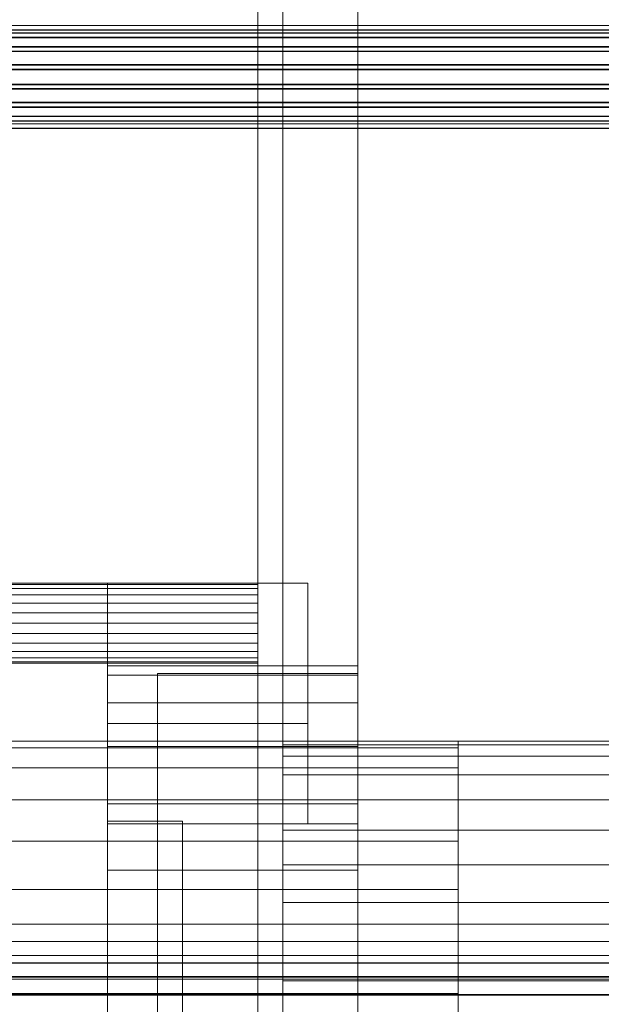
# Model space of a CAD drawing. Header units: millimetres. Extents: x -2233 to 65662, y -50530 to 6847.
# Tile 202 of 256: x 1272 to 1389, y -34366 to -34170. Entities that reach past the tile are written whole.
import ezdxf

# ---------------------------------------------------------------- set-up
doc = ezdxf.new("R2010")
doc.units = ezdxf.units.MM
for name, color, linetype, lineweight in [('COTAS_O', 1, 'Continuous', 0), ('frontal_C03', 7, 'Continuous', 0), ('frontal_secador', 7, 'Continuous', 0), ('frontal_tolva', 7, 'Continuous', 0)]:
    doc.layers.add(name, color=color, linetype=linetype, lineweight=lineweight)
doc.dimstyles.new('R19_100', dxfattribs={"dimtxt": 250, "dimasz": 150, "dimexe": 150, "dimexo": 80, "dimgap": 100, "dimtad": 1, "dimtih": 1, "dimtoh": 1, "dimdsep": 46, "dimcen": 0.09, "dimadec": 0, "dimazin": 0, "dimtfac": 1, "dimtdec": 4, "dimtofl": 0, "dimtmove": 0, "dimatfit": 3, "dimfxl": 1, "dimtolj": 1, "dimtzin": 0, "dimarcsym": 0})

# ---------------------------------------------------------------- blocks, each defined once
blk = doc.blocks.new('DIM_R32_39')
at = {"layer": 'COTAS_O'}
for p, q in [((-1725, -33700), (-1575, -33655)), ((1725, -33700), (1575, -33655)), ((-1725, -34400), (-1725, -33700)), ((-1725, -33700), (1725, -33700)), ((-1725, -33700), (-1575, -33745)), ((1725, -33700), (1575, -33745)), ((1725, -34400), (1725, -33700))]:
    blk.add_line(p, q, dxfattribs=at)
blk.add_text('3450 O', height=250, dxfattribs=at).set_placement((0, -33600))

msp = doc.modelspace()

# ---------------------------------------------------------------- linework, layer by layer
at = {"layer": 'frontal_C03'}
for p, q in [((1496, -34170.757), (-1496, -34170.757)), ((1496, -34170.784), (-1496, -34170.784)), ((1496, -34171.676), (-1496, -34171.676)), ((1496, -34171.703), (-1496, -34171.703)), ((1496, -34172.225), (-1496, -34172.225)), ((1496, -34172.302), (-1496, -34172.302)), ((1496, -34173.144), (-1496, -34173.144)), ((1496, -34173.22), (-1496, -34173.22)), ((1496, -34174.965), (-1496, -34174.965)), ((1496, -34175.08), (-1496, -34175.08)), ((1496, -34175.884), (-1496, -34175.884)), ((1496, -34175.998), (-1496, -34175.998)), ((1496, -34178.56), (-1496, -34178.56)), ((-1496, -34178.695), (1496, -34178.695)), ((1496, -34179.478), (-1496, -34179.478)), ((-1496, -34179.613), (1496, -34179.613)), ((1496, -34182.461), (-1496, -34182.461)), ((1496, -34182.596), (-1496, -34182.596)), ((1496, -34183.38), (-1496, -34183.38)), ((1496, -34183.515), (-1496, -34183.515)), ((1496, -34186.076), (-1496, -34186.076)), ((1496, -34186.191), (-1496, -34186.191)), ((1496, -34186.995), (-1496, -34186.995)), ((1496, -34187.109), (-1496, -34187.109)), ((1496, -34188.854), (-1496, -34188.854)), ((1496, -34188.931), (-1496, -34188.931)), ((1496, -34189.773), (-1496, -34189.773)), ((1496, -34189.849), (-1496, -34189.849)), ((1496, -34190.372), (-1496, -34190.372)), ((1496, -34190.399), (-1496, -34190.399)), ((1496, -34191.291), (-1496, -34191.291)), ((1496, -34191.318), (-1496, -34191.318)), ((1496, -34356.248), (-1496, -34356.248)), ((1496, -34356.275), (-1496, -34356.275)), ((1496, -34357.716), (-1496, -34357.716)), ((1496, -34357.792), (-1496, -34357.792)), ((1496, -34360.456), (-1496, -34360.456)), ((1496, -34360.57), (-1496, -34360.57)), ((1496, -34364.05), (-1496, -34364.05)), ((-1496, -34364.185), (1496, -34364.185))]:
    msp.add_line(p, q, dxfattribs=at)
at = {"layer": 'frontal_secador'}
for p, q in [((1340, -36000), (1340, -33000)), ((1320, -35980), (1320, -33075)), ((1325, -36000), (1325, -33075)), ((1325, -34600), (1325, -33075)), ((1325, -35980), (1325, -33075)), ((1320, -34282), (-1320, -34282)), ((1320, -34282.273), (-1320, -34282.273)), ((1290, -34282), (1330, -34282)), ((1290, -34310), (1290, -34282)), ((1320, -34282.273), (1320, -34282)), ((1320, -34283.072), (1320, -34282.273)), ((1330, -34310), (1330, -34282)), ((1320, -34283.072), (-1320, -34283.072)), ((1320, -34284.343), (-1320, -34284.343)), ((1320, -34284.343), (1320, -34283.072)), ((1320, -34286), (1320, -34284.343)), ((1320, -34286), (-1320, -34286)), ((1320, -34287.929), (1320, -34286)), ((1320, -34287.929), (-1320, -34287.929)), ((1320, -34290), (1320, -34287.929)), ((-1320, -34290), (1320, -34290)), ((1320, -34292.071), (1320, -34290)), ((1320, -34292.071), (-1320, -34292.071)), ((1320, -34292.071), (1320, -34294)), ((1320, -34294), (-1320, -34294)), ((1320, -34294), (1320, -34295.657)), ((1320, -34295.657), (-1320, -34295.657)), ((1320, -34295.657), (1320, -34296.928)), ((1320, -34296.928), (-1320, -34296.928)), ((1320, -34297.727), (-1320, -34297.727)), ((1320, -34298), (-1320, -34298)), ((1290, -34300.374), (1290, -34298.5)), ((1340, -34298.5), (1290, -34298.5)), ((1320, -34296.928), (1320, -34297.727)), ((1320, -34297.727), (1320, -34298)), ((1340, -34300.374), (1340, -34298.5)), ((1290, -34305.869), (1290, -34300.374)), ((1340, -34300.374), (1290, -34300.374)), ((1300, -34300), (1340, -34300)), ((1300, -34330), (1300, -34300)), ((1340, -34330), (1340, -34300)), ((1340, -34305.869), (1340, -34300.374)), ((1290, -34314.609), (1290, -34305.869)), ((1340, -34305.869), (1290, -34305.869)), ((1340, -34314.609), (1340, -34305.869)), ((1290, -34310), (1330, -34310)), ((1290, -34330), (1290, -34310)), ((1330, -34330), (1330, -34310)), ((1360, -34313.5), (-1360, -34313.5)), ((1325, -34314.269), (1325, -34313.5)), ((1480, -34313.5), (1325, -34313.5)), ((1430, -34313.5), (1325, -34313.5)), ((1325, -34316.545), (1325, -34314.269)), ((1480, -34314.269), (1325, -34314.269)), ((1430, -34314.269), (1325, -34314.269)), ((1360, -34314.863), (1360, -34313.5)), ((1360, -34314.863), (-1360, -34314.863)), ((1290, -34326), (1290, -34314.609)), ((1340, -34314.609), (1290, -34314.609)), ((1340, -34326), (1340, -34314.609)), ((1360, -34318.859), (1360, -34314.863)), ((1325, -34320.241), (1325, -34316.545)), ((1480, -34316.545), (1325, -34316.545)), ((1430, -34316.545), (1325, -34316.545)), ((1360, -34318.859), (-1360, -34318.859)), ((1325, -34325.216), (1325, -34320.241)), ((1480, -34320.241), (1325, -34320.241)), ((1430, -34320.241), (1325, -34320.241)), ((1360, -34325.216), (1360, -34318.859)), ((1360, -34325.216), (-1360, -34325.216)), ((1290, -34339.265), (1290, -34326)), ((1340, -34326), (1290, -34326)), ((1325, -34331.277), (1325, -34325.216)), ((1480, -34325.216), (1325, -34325.216)), ((1430, -34325.216), (1325, -34325.216)), ((1340, -34339.265), (1340, -34326)), ((1360, -34333.5), (1360, -34325.216)), ((1290, -34329.5), (1305, -34329.5)), ((1290, -34415.5), (1290, -34329.5)), ((1290, -34330), (1330, -34330)), ((1300, -34330), (1340, -34330)), ((1300, -34370), (1300, -34330)), ((1305, -34415.5), (1305, -34329.5)), ((1340, -34370), (1340, -34330)), ((1325, -34338.193), (1325, -34331.277)), ((1480, -34331.277), (1325, -34331.277)), ((1430, -34331.277), (1325, -34331.277)), ((1360, -34333.5), (-1360, -34333.5)), ((1360, -34343.147), (1360, -34333.5)), ((1290, -34353.5), (1290, -34339.265)), ((1340, -34339.265), (1290, -34339.265)), ((1325, -34345.696), (1325, -34338.193)), ((1480, -34338.193), (1325, -34338.193)), ((1430, -34338.193), (1325, -34338.193)), ((1340, -34353.5), (1340, -34339.265)), ((1360, -34343.147), (-1360, -34343.147)), ((1360, -34353.5), (1360, -34343.147)), ((1325, -34353.5), (1325, -34345.696)), ((1480, -34345.696), (1325, -34345.696)), ((1430, -34345.696), (1325, -34345.696)), ((-1360, -34353.5), (1360, -34353.5)), ((1290, -34353.5), (1290, -34367.735)), ((1290, -34353.5), (1340, -34353.5)), ((1325, -34353.5), (1325, -34361.304)), ((1325, -34353.5), (1480, -34353.5)), ((1325, -34353.5), (1430, -34353.5)), ((1340, -34367.735), (1340, -34353.5)), ((1360, -34363.853), (1360, -34353.5)), ((1325, -34361.304), (1325, -34368.807)), ((1480, -34361.304), (1325, -34361.304)), ((1430, -34361.304), (1325, -34361.304)), ((1360, -34363.853), (-1360, -34363.853)), ((1360, -34363.853), (1360, -34373.5))]:
    msp.add_line(p, q, dxfattribs=at)
at = {"layer": 'frontal_tolva'}
for p, q in [((-1821.5, -34350), (1821.5, -34350)), ((-1821.5, -34361), (1821.5, -34361))]:
    msp.add_line(p, q, dxfattribs=at)

# ---------------------------------------------------------------- dimensions: what is measured, and where the dimension line sits
at = {"layer": 'COTAS_O'}
dim = msp.add_aligned_dim(p1=(-1725, -34400), p2=(1725, -34400), distance=700, text='<> O', dimstyle='R19_100', dxfattribs=at)
dim.commit()
dim.dimension.update_dxf_attribs({"geometry": 'DIM_R32_39', "text_midpoint": (0, -33700)})

doc.saveas('drawing.dxf')
